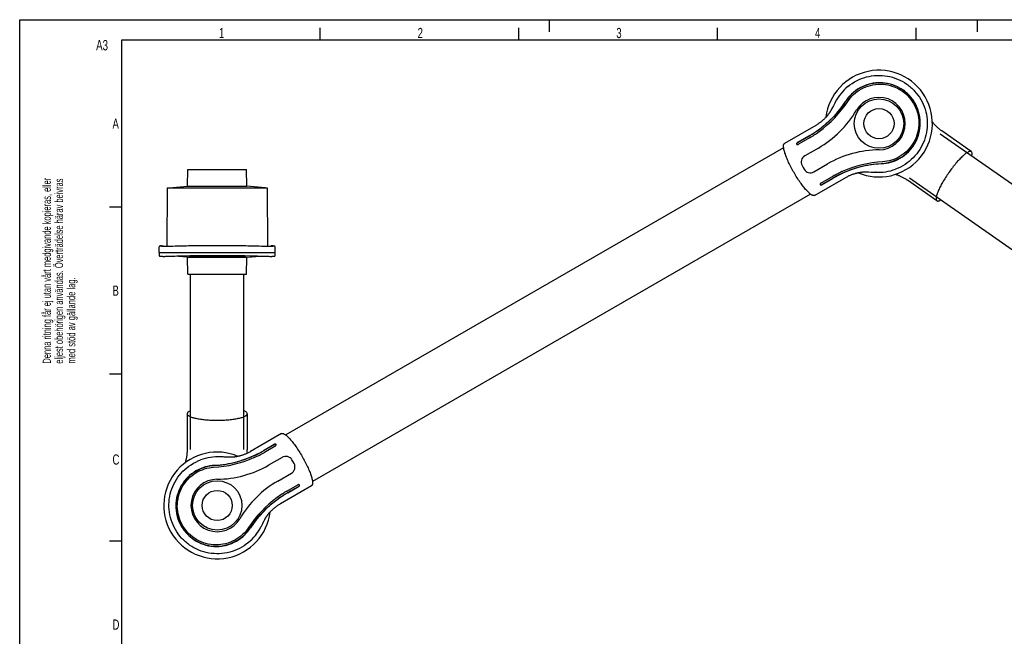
# Model space of a CAD drawing. Extents: x 0 to 420, y 0 to 297.
# Tile 5 of 7: x 0 to 242, y 146 to 297. Entities that reach past the tile are written whole.
import ezdxf

# ---------------------------------------------------------------- set-up
doc = ezdxf.new("R2010")
doc.units = 0
doc.header["$LTSCALE"] = 23.1
for name, color, linetype in [('100350_DXF_CONTINUOUS_LINE', 7, 'CONTINUOUS'), ('102160_DXF_CONTINUOUS_LINE', 7, 'CONTINUOUS'), ('102161_DXF_CONTINUOUS_LINE', 7, 'CONTINUOUS'), ('102162_DXF_CONTINUOUS_LINE', 7, 'CONTINUOUS'), ('102180_DXF_FORMAT', 7, 'CONTINUOUS'), ('102200_DXF_CONTINUOUS_LINE', 7, 'CONTINUOUS')]:
    doc.layers.add(name, color=color, linetype=linetype)
doc.styles.get("Standard").update_dxf_attribs({"font": 'txt', "width": 0.7})

# ---------------------------------------------------------------- blocks, each defined once
blk = doc.blocks.new('SYMBOL_16_BL0', base_point=(7.49, 145.42))
at = {"layer": '102180_DXF_FORMAT', "color": 7, "linetype": 'CONTINUOUS'}
for q in [(0, 14.98), (14.98, 0)]:
    blk.add_line((0, 0), q, dxfattribs=at)
for s, height, width, p in [('Denna ritning får ej utan vårt medgivande kopieras, eller', 1.9979, 0.687469, (7.64, 212.55)), ('eljest obehörigen användas. Överträdelse härav beivras', 1.9979, 0.686067, (10.63, 212.55)), ('med stöd av gällande lag.', 1.9979, 0.696, (13.63, 212.55)), ('Creo Parametric', 4.9947, 0.71746, (12.92, 96.09)), ('This document must not be copied, shown to third party or in', 1.9979, 0.704762, (7.58, 5.22)), ('any way used without our written permission.', 1.9979, 0.705628, (10.58, 5.22)), ('Contravention will be prosecuted.', 1.9979, 0.684704, (13.57, 5.22))]:
    blk.add_text(s, height=height, rotation=90, dxfattribs=dict(at, width=width)).set_placement(p)

msp = doc.modelspace()

# ---------------------------------------------------------------- linework, layer by layer
at = {"layer": '100350_DXF_CONTINUOUS_LINE', "color": 7, "linetype": 'CONTINUOUS'}
for p, q in [((41.17, 256.11), (41.24, 260.23)), ((41.24, 260.23), (55.68, 260.23)), ((55.75, 256.11), (55.68, 260.23)), ((36.71, 255.73), (41.17, 256.11)), ((41.17, 256.11), (55.75, 256.11)), ((60.21, 255.73), (55.75, 256.11)), ((36.17, 255.73), (36.09, 241.3)), ((36.17, 255.73), (60.75, 255.73)), ((60.75, 255.73), (60.83, 241.3)), ((34.21, 239.8), (34.23, 241.2)), ((34.21, 239.8), (34.22, 239.14)), ((34.21, 239.8), (62.71, 239.8)), ((34.29, 241.33), (34.28, 241.32)), ((34.3, 241.34), (34.29, 241.33)), ((34.31, 241.35), (34.3, 241.34)), ((34.32, 241.36), (34.31, 241.35)), ((34.4, 241.4), (34.41, 241.4)), ((34.49, 241.42), (34.42, 241.4)), ((34.79, 241.47), (34.78, 241.47)), ((34.8, 241.47), (34.79, 241.47)), ((34.81, 241.47), (35.2, 241.47)), ((34.83, 241.37), (34.83, 241.41)), ((34.83, 241.34), (34.83, 241.37)), ((34.83, 241.34), (34.83, 241.34)), ((35.28, 241.35), (35.2, 241.48)), ((35.28, 241.35), (35.28, 241.3)), ((37.58, 241.34), (37.58, 241.34)), ((40.37, 241.42), (39.81, 241.41)), ((40.4, 241.42), (40.37, 241.42)), ((56.55, 241.42), (56.52, 241.42)), ((57.11, 241.41), (56.55, 241.42)), ((59.34, 241.34), (59.34, 241.34)), ((61.72, 241.48), (61.64, 241.35)), ((61.64, 241.35), (61.64, 241.3)), ((62.11, 241.47), (61.72, 241.47)), ((62.09, 241.41), (62.09, 241.34)), ((62.09, 241.34), (62.09, 241.34)), ((62.51, 241.4), (62.43, 241.42)), ((62.51, 241.4), (62.51, 241.4)), ((62.6, 241.36), (62.59, 241.37)), ((62.61, 241.35), (62.6, 241.36)), ((62.62, 241.34), (62.61, 241.35)), ((62.63, 241.33), (62.62, 241.34)), ((62.65, 241.3), (62.64, 241.32)), ((62.68, 241.2), (62.68, 241.22)), ((62.71, 239.8), (62.69, 241.2)), ((62.69, 241.2), (62.69, 241.2)), ((62.7, 239.14), (62.71, 239.8)), ((34.22, 239.14), (34.22, 239.14)), ((34.59, 238.91), (34.61, 238.91)), ((34.61, 238.91), (34.64, 238.91)), ((34.64, 238.91), (34.67, 238.91)), ((34.67, 238.91), (34.7, 238.91)), ((34.69, 238.91), (34.72, 238.9)), ((34.72, 238.9), (34.75, 238.9)), ((34.75, 238.9), (34.79, 238.9)), ((34.77, 238.9), (34.81, 238.9)), ((34.79, 238.9), (34.83, 238.9)), ((34.83, 238.9), (34.89, 238.9)), ((34.89, 238.9), (34.96, 238.9)), ((34.94, 238.9), (35.01, 238.9)), ((34.98, 238.9), (35.06, 238.9)), ((35.06, 238.9), (35.14, 238.89)), ((35.11, 238.89), (35.2, 238.89)), ((35.2, 238.89), (35.32, 238.89)), ((35.29, 238.89), (35.43, 238.89)), ((35.39, 238.89), (35.53, 238.89)), ((35.5, 238.89), (35.69, 238.9)), ((35.65, 238.89), (35.86, 238.9)), ((35.86, 238.9), (36.08, 238.9)), ((36.08, 238.9), (36.38, 238.91)), ((36.32, 238.91), (36.64, 238.91)), ((36.63, 238.91), (36.92, 238.92)), ((36.64, 238.91), (36.7, 238.92)), ((36.91, 238.92), (37.39, 238.94)), ((37.38, 238.94), (38.04, 238.96)), ((41.17, 238.66), (37.82, 238.95)), ((38.04, 238.96), (38.54, 238.98)), ((39.32, 239), (39.81, 239.01)), ((39.81, 239.01), (40.41, 239.03)), ((41.24, 234.55), (41.17, 238.66)), ((41.17, 238.66), (55.75, 238.66)), ((41.48, 239.05), (55.44, 239.05)), ((55.68, 234.55), (55.75, 238.66)), ((55.75, 238.66), (59.1, 238.95)), ((56.51, 239.03), (57.33, 239.01)), ((57.33, 239.01), (57.86, 238.99)), ((57.86, 238.99), (58.38, 238.98)), ((58.38, 238.98), (58.88, 238.96)), ((58.88, 238.96), (59.47, 238.94)), ((59.47, 238.94), (59.94, 238.92)), ((59.94, 238.92), (60.33, 238.91)), ((60.33, 238.91), (60.64, 238.91)), ((60.64, 238.91), (60.93, 238.9)), ((60.93, 238.9), (61.15, 238.9)), ((61.15, 238.9), (61.35, 238.89)), ((61.35, 238.89), (61.49, 238.89)), ((61.49, 238.89), (61.63, 238.89)), ((61.63, 238.89), (61.75, 238.89)), ((61.75, 238.89), (61.83, 238.89)), ((61.83, 238.89), (61.91, 238.9)), ((61.91, 238.9), (61.98, 238.9)), ((61.98, 238.9), (62.05, 238.9)), ((62.05, 238.9), (62.11, 238.9)), ((62.17, 238.9), (62.2, 238.9)), ((62.2, 238.9), (62.23, 238.91)), ((62.23, 238.91), (62.26, 238.91)), ((62.26, 238.91), (62.29, 238.91)), ((62.29, 238.91), (62.32, 238.91)), ((62.32, 238.91), (62.34, 238.91)), ((62.34, 238.91), (62.37, 238.91)), ((41.24, 234.55), (55.68, 234.55))]:
    msp.add_line(p, q, dxfattribs=at)
for points in [[(34.27, 241.32), (34.26, 241.3), (34.25, 241.28), (34.25, 241.26), (34.24, 241.24), (34.24, 241.22), (34.23, 241.2), (34.23, 241.2)], [(34.4, 241.4), (34.39, 241.4), (34.39, 241.39), (34.38, 241.39), (34.37, 241.39), (34.37, 241.39), (34.36, 241.38), (34.35, 241.38), (34.34, 241.37), (34.33, 241.37), (34.32, 241.36)], [(34.78, 241.47), (34.76, 241.47), (34.72, 241.46), (34.68, 241.46), (34.63, 241.45), (34.57, 241.44), (34.49, 241.42)], [(62.14, 241.47), (62.13, 241.47), (62.12, 241.47)], [(62.44, 241.42), (62.37, 241.43), (62.31, 241.45), (62.25, 241.46), (62.21, 241.46), (62.17, 241.47), (62.14, 241.47)], [(62.59, 241.37), (62.58, 241.37), (62.57, 241.38), (62.56, 241.38), (62.55, 241.39), (62.55, 241.39), (62.54, 241.39), (62.53, 241.39), (62.52, 241.4), (62.52, 241.4), (62.51, 241.4)], [(62.69, 241.2), (62.68, 241.2), (62.68, 241.22), (62.68, 241.25), (62.67, 241.26), (62.66, 241.28), (62.65, 241.3), (62.64, 241.32), (62.63, 241.33)], [(34.22, 239.14), (34.22, 239.14), (34.22, 239.12), (34.23, 239.1), (34.23, 239.08), (34.24, 239.07), (34.24, 239.05), (34.25, 239.04), (34.26, 239.02), (34.27, 239.01), (34.28, 239), (34.29, 238.99), (34.31, 238.98), (34.32, 238.97), (34.33, 238.97), (34.34, 238.96), (34.35, 238.96), (34.35, 238.95), (34.36, 238.95), (34.37, 238.95), (34.38, 238.94), (34.39, 238.94), (34.39, 238.94), (34.4, 238.94), (34.41, 238.94), (34.41, 238.93), (34.42, 238.93), (34.43, 238.93), (34.43, 238.93), (34.44, 238.93), (34.45, 238.93)], [(34.45, 238.93), (34.46, 238.93), (34.47, 238.92), (34.47, 238.92)], [(34.47, 238.92), (34.48, 238.92), (34.49, 238.92), (34.5, 238.92), (34.51, 238.92), (34.52, 238.92), (34.53, 238.92), (34.54, 238.92), (34.55, 238.91), (34.56, 238.91), (34.59, 238.91)], [(34.51, 238.92), (34.52, 238.92), (34.53, 238.92), (34.54, 238.92), (34.55, 238.91), (34.58, 238.91)], [(38.54, 238.98), (39.05, 238.99), (39.32, 239)], [(40.41, 239.03), (41.72, 239.06), (43.06, 239.07), (44.41, 239.09), (45.76, 239.09), (47.11, 239.1), (48.46, 239.1), (49.81, 239.1), (51.16, 239.09), (52.5, 239.09), (53.85, 239.07), (55.2, 239.06), (56.51, 239.03)], [(62.11, 238.9), (62.13, 238.9), (62.17, 238.9)], [(62.37, 238.91), (62.38, 238.92), (62.39, 238.92), (62.4, 238.92), (62.41, 238.92), (62.42, 238.92), (62.43, 238.92), (62.44, 238.92), (62.44, 238.92), (62.45, 238.92), (62.46, 238.93), (62.47, 238.93), (62.48, 238.93), (62.48, 238.93), (62.49, 238.93), (62.5, 238.93), (62.51, 238.93), (62.51, 238.94), (62.52, 238.94), (62.53, 238.94), (62.53, 238.94), (62.54, 238.94), (62.55, 238.95), (62.56, 238.95), (62.56, 238.95), (62.57, 238.96), (62.58, 238.96), (62.59, 238.97), (62.6, 238.97), (62.61, 238.98), (62.62, 238.99), (62.64, 239), (62.65, 239.01), (62.66, 239.02), (62.67, 239.04), (62.67, 239.05), (62.68, 239.07), (62.69, 239.08), (62.69, 239.1), (62.7, 239.12), (62.7, 239.14), (62.7, 239.14)]]:
    msp.add_lwpolyline(points, dxfattribs=at)
for centre, start, end in [((43.42, 74.69), 91.2419, 92.0072), ((53.5, 74.69), 87.9928, 88.7581)]:
    msp.add_arc(centre, 166.76, start, end, dxfattribs=at)
for points, knots in [([(34.83, 241.41), (34.83, 241.41), (34.84, 241.42), (34.84, 241.42), (34.85, 241.42)], [0, 0, 0, 0, 0.309931, 1, 1, 1, 1]), ([(37.58, 241.34), (37.4, 241.34), (37.06, 241.33), (36.55, 241.31), (36.09, 241.3), (35.73, 241.3), (35.48, 241.3), (35.32, 241.3), (35.18, 241.31), (35.07, 241.31), (34.97, 241.32), (34.91, 241.32), (34.87, 241.33), (34.85, 241.33), (34.84, 241.34), (34.83, 241.34), (34.83, 241.34)], [0, 0, 0, 0, 0.191864, 0.376424, 0.547089, 0.697534, 0.763178, 0.821595, 0.872351, 0.915159, 0.949637, 0.975363, 0.984873, 0.99213, 0.997136, 1, 1, 1, 1]), ([(34.85, 241.42), (34.9, 241.43), (34.99, 241.45), (35.11, 241.47), (35.17, 241.47), (35.2, 241.47)], [0, 0, 0, 0, 0.440196, 0.751813, 1, 1, 1, 1]), ([(35.28, 241.35), (35.27, 241.35), (35.25, 241.35), (35.2, 241.35), (35.12, 241.33), (35.06, 241.32), (35.02, 241.31)], [0, 0, 0, 0, 0.062261, 0.248635, 0.560365, 1, 1, 1, 1]), ([(48.46, 241.47), (47.12, 241.47), (44.43, 241.47), (41.74, 241.45), (40.4, 241.42)], [0, 0, 0, 0, 0.500471, 1, 1, 1, 1]), ([(56.52, 241.42), (55.18, 241.45), (52.49, 241.47), (49.8, 241.47), (48.46, 241.47)], [0, 0, 0, 0, 0.499529, 1, 1, 1, 1]), ([(62.09, 241.34), (62.09, 241.34), (62.08, 241.34), (62.07, 241.33), (62.05, 241.33), (62.01, 241.32), (61.95, 241.32), (61.85, 241.31), (61.74, 241.31), (61.6, 241.3), (61.44, 241.3), (61.18, 241.3), (60.83, 241.3), (60.37, 241.31), (59.86, 241.33), (59.52, 241.34), (59.34, 241.34)], [0, 0, 0, 0, 0.002858, 0.007848, 0.015085, 0.024578, 0.050286, 0.08478, 0.127637, 0.178453, 0.236899, 0.302546, 0.453007, 0.623687, 0.808192, 1, 1, 1, 1]), ([(61.9, 241.31), (61.86, 241.32), (61.8, 241.33), (61.71, 241.35), (61.66, 241.35), (61.64, 241.35)], [0, 0, 0, 0, 0.438119, 0.749367, 1, 1, 1, 1]), ([(61.72, 241.47), (61.71, 241.47), (61.77, 241.47), (61.79, 241.47), (61.86, 241.46), (61.94, 241.45), (62.02, 241.43), (62.07, 241.42)], [0, 0, 0, 0, 0.062529, 0.248217, 0.388678, 0.559268, 1, 1, 1, 1]), ([(62.07, 241.42), (62.07, 241.42), (62.08, 241.42), (62.09, 241.41), (62.09, 241.41)], [0, 0, 0, 0, 0.690076, 1, 1, 1, 1])]:
    msp.add_open_spline(points, degree=3, knots=knots, dxfattribs=at)
at = {"layer": '102160_DXF_CONTINUOUS_LINE', "color": 7, "linetype": 'CONTINUOUS'}
for p, q in [((187.45, 265.56), (65.27, 195.03)), ((194.03, 254.18), (71.85, 183.64))]:
    msp.add_line(p, q, dxfattribs=at)
at = {"layer": '102161_DXF_CONTINUOUS_LINE', "color": 7, "linetype": 'CONTINUOUS'}
for p, q in [((41.88, 191.48), (41.88, 234.55)), ((55.03, 191.48), (55.03, 234.55))]:
    msp.add_line(p, q, dxfattribs=at)
at = {"layer": '102162_DXF_CONTINUOUS_LINE', "color": 7, "linetype": 'CONTINUOUS'}
for p, q in [((225.87, 268.98), (287.99, 225.48)), ((218.33, 258.2), (280.44, 214.71))]:
    msp.add_line(p, q, dxfattribs=at)
at = {"layer": '102180_DXF_FORMAT', "color": 7, "linetype": 'CONTINUOUS'}
for p, q in [((0, 0), (0, 297)), ((0, 297), (420, 297)), ((73.75, 292), (73.75, 295)), ((122.5, 292), (122.5, 295)), ((130, 294), (130, 297)), ((171.25, 292), (171.25, 295)), ((220, 292), (220, 295)), ((235, 294), (235, 297)), ((25, 292), (25, 5)), ((415, 292), (25, 292)), ((25, 251), (22, 251)), ((25, 210), (22, 210)), ((25, 169), (22, 169))]:
    msp.add_line(p, q, dxfattribs=at)
at = {"layer": '102200_DXF_CONTINUOUS_LINE', "color": 7, "linetype": 'CONTINUOUS'}
for p, q in [((199.64, 275.87), (199.31, 275.23)), ((199.73, 276.04), (199.64, 275.87)), ((199.82, 276.21), (199.73, 276.04)), ((199.9, 276.36), (199.82, 276.21)), ((200, 276.54), (199.9, 276.36)), ((200.11, 276.74), (200, 276.54)), ((200.09, 276.72), (200.1, 276.74)), ((200.11, 276.74), (200.11, 276.74)), ((203.18, 276.94), (203.16, 276.92)), ((199.23, 275.06), (199.17, 274.95)), ((199.31, 275.23), (199.23, 275.06)), ((195.32, 271.03), (187.67, 266.61)), ((193.52, 268.38), (190.85, 266.84)), ((193.55, 268.34), (190.88, 266.8)), ((195.82, 269.86), (195.87, 269.9)), ((196.11, 269.51), (196.1, 269.5)), ((193.76, 267.97), (191.09, 266.43)), ((195.97, 265.49), (192.62, 263.56)), ((191.96, 261.21), (192.22, 260.73)), ((194.87, 259.66), (198.22, 261.59)), ((192.22, 260.73), (192.5, 260.26)), ((201.99, 259.31), (201.93, 259.28)), ((207.87, 259.64), (207.99, 259.63)), ((207.99, 259.63), (208.11, 259.63)), ((208.11, 259.63), (208.3, 259.62)), ((208.3, 259.62), (208.9, 259.59)), ((208.9, 259.59), (209.16, 259.58)), ((209.16, 259.58), (209.35, 259.57)), ((209.35, 259.57), (209.53, 259.56)), ((209.53, 259.56), (209.7, 259.56)), ((209.7, 259.56), (210.03, 259.55)), ((210.03, 259.55), (210.01, 259.55)), ((196.6, 256.89), (199.27, 258.43)), ((196.81, 256.53), (199.48, 258.07)), ((196.83, 256.49), (199.5, 258.03)), ((225.04, 252.53), (217.8, 257.6)), ((55.84, 200.23), (55.83, 191.39)), ((62.47, 192.72), (59.8, 191.17)), ((62.49, 192.67), (59.82, 191.13)), ((62.7, 192.31), (60.03, 190.77)), ((49.6, 189.64), (49.27, 189.65)), ((49.27, 189.65), (49.29, 189.65)), ((49.76, 189.64), (49.6, 189.64)), ((49.95, 189.63), (49.76, 189.64)), ((50.14, 189.62), (49.95, 189.63)), ((50.4, 189.61), (50.14, 189.62)), ((51.19, 189.57), (51, 189.58)), ((51.31, 189.57), (51.19, 189.57)), ((51.43, 189.57), (51.31, 189.57)), ((57.31, 189.9), (57.37, 189.92)), ((64.43, 189.54), (61.08, 187.61)), ((67.08, 188.48), (66.79, 188.94)), ((67.34, 188), (67.08, 188.48)), ((63.33, 183.72), (66.68, 185.65)), ((63.98, 178.17), (71.63, 182.59)), ((65.54, 181.23), (68.21, 182.77)), ((65.75, 180.87), (68.42, 182.41)), ((65.77, 180.82), (68.44, 182.36)), ((63.19, 179.7), (63.2, 179.7)), ((63.48, 179.34), (63.42, 179.31)), ((59.93, 173.86), (60.01, 174.03)), ((60.01, 174.03), (60.07, 174.14)), ((60.07, 174.14), (60.13, 174.25)), ((56.12, 172.26), (56.13, 172.28)), ((59.19, 172.46), (59.3, 172.66)), ((59.2, 172.48), (59.19, 172.46)), ((59.19, 172.47), (59.19, 172.46)), ((59.3, 172.66), (59.4, 172.84)), ((59.4, 172.84), (59.48, 173)), ((59.48, 173), (59.56, 173.16)), ((59.56, 173.16), (59.65, 173.33)), ((59.65, 173.33), (59.78, 173.57)), ((59.78, 173.57), (59.84, 173.68)), ((59.84, 173.68), (59.87, 173.74)), ((59.87, 173.74), (59.93, 173.86))]:
    msp.add_line(p, q, dxfattribs=at)
for points in [[(199.17, 274.95), (199.12, 274.85), (199.09, 274.8), (199.06, 274.75), (199.03, 274.7), (199, 274.65), (198.98, 274.6), (198.95, 274.55), (198.92, 274.5), (198.89, 274.45), (198.86, 274.4), (198.83, 274.35), (198.79, 274.29), (198.76, 274.24), (198.72, 274.19), (198.69, 274.13), (198.65, 274.08), (198.61, 274.02), (198.57, 273.96), (198.53, 273.9), (198.48, 273.83), (198.43, 273.77), (198.38, 273.7), (198.33, 273.63), (198.27, 273.56), (198.21, 273.48), (198.15, 273.4), (198.08, 273.32), (198.01, 273.24), (197.93, 273.16), (197.85, 273.07), (197.77, 272.98), (197.68, 272.89), (197.59, 272.79), (197.49, 272.69), (197.39, 272.6), (197.28, 272.49), (197.17, 272.39), (197.06, 272.29), (196.94, 272.18), (196.81, 272.08), (196.68, 271.97), (196.55, 271.87), (196.41, 271.76), (196.26, 271.65), (196.12, 271.55), (195.96, 271.44), (195.81, 271.34), (195.65, 271.23), (195.49, 271.13), (195.32, 271.03)], [(233.5, 264.61), (226.26, 269.68), (226.1, 269.8), (225.95, 269.91), (225.79, 270.03), (225.65, 270.15), (225.5, 270.27), (225.36, 270.39), (225.23, 270.51), (225.1, 270.63), (224.97, 270.75), (224.85, 270.87), (224.74, 270.98), (224.62, 271.1), (224.52, 271.21), (224.42, 271.33), (224.32, 271.44), (224.22, 271.55), (224.14, 271.65), (224.05, 271.76), (223.97, 271.86), (223.93, 271.91)], [(195.04, 253.84), (202.7, 258.26), (202.87, 258.35), (203.04, 258.45), (203.21, 258.53), (203.38, 258.62), (203.55, 258.7), (203.72, 258.77), (203.88, 258.84), (204.05, 258.91), (204.21, 258.97), (204.37, 259.03), (204.52, 259.09), (204.67, 259.14), (204.82, 259.19), (204.97, 259.23), (205.11, 259.28), (205.25, 259.32), (205.38, 259.35), (205.51, 259.38), (205.63, 259.41), (205.75, 259.44), (205.87, 259.46), (205.98, 259.49), (206.09, 259.51), (206.19, 259.52), (206.29, 259.54), (206.38, 259.55), (206.47, 259.57), (206.56, 259.58), (206.65, 259.59), (206.73, 259.6), (206.81, 259.61), (206.88, 259.61), (206.95, 259.62), (207.02, 259.62), (207.09, 259.63), (207.16, 259.63), (207.22, 259.63), (207.28, 259.64), (207.35, 259.64), (207.41, 259.64), (207.47, 259.64), (207.52, 259.64), (207.58, 259.64), (207.64, 259.64), (207.7, 259.64), (207.76, 259.64), (207.81, 259.64), (207.87, 259.64)], [(214.91, 259.03), (215, 259), (215.12, 258.96), (215.25, 258.91), (215.38, 258.87), (215.51, 258.81), (215.65, 258.76), (215.78, 258.7), (215.93, 258.64), (216.07, 258.58), (216.22, 258.51), (216.37, 258.43), (216.53, 258.36), (216.68, 258.28), (216.84, 258.19), (217, 258.1), (217.16, 258.01), (217.32, 257.91), (217.48, 257.81), (217.64, 257.71), (217.8, 257.6)], [(41.08, 200.23), (41.08, 191.39), (41.08, 191.19), (41.07, 191), (41.06, 190.8), (41.05, 190.62), (41.04, 190.43), (41.02, 190.25), (41, 190.07), (40.97, 189.89), (40.95, 189.72), (40.92, 189.55), (40.89, 189.39), (40.86, 189.23), (40.83, 189.08), (40.79, 188.93), (40.76, 188.79), (40.72, 188.65), (40.69, 188.52), (40.65, 188.39), (40.62, 188.27), (40.6, 188.2)], [(64.26, 195.36), (56.6, 190.94), (56.43, 190.85), (56.26, 190.76), (56.09, 190.67), (55.92, 190.59), (55.75, 190.51), (55.58, 190.43), (55.42, 190.36), (55.25, 190.29), (55.09, 190.23), (54.93, 190.17), (54.78, 190.11), (54.63, 190.06), (54.48, 190.01), (54.33, 189.97), (54.19, 189.93), (54.05, 189.89), (53.92, 189.85), (53.79, 189.82), (53.66, 189.79), (53.54, 189.76), (53.43, 189.74), (53.32, 189.72), (53.21, 189.7), (53.11, 189.68), (53.01, 189.66), (52.92, 189.65), (52.82, 189.64), (52.74, 189.62), (52.65, 189.61), (52.57, 189.6), (52.49, 189.6), (52.42, 189.59), (52.34, 189.58), (52.28, 189.58), (52.21, 189.58), (52.14, 189.57), (52.08, 189.57), (52.01, 189.57), (51.95, 189.56), (51.89, 189.56), (51.83, 189.56), (51.77, 189.56), (51.72, 189.56), (51.66, 189.56), (51.6, 189.56), (51.54, 189.56), (51.48, 189.56), (51.43, 189.57)], [(55.87, 190.56), (55.87, 190.63), (55.85, 190.81), (55.84, 191), (55.84, 191.19), (55.83, 191.39)], [(51, 189.58), (50.67, 189.6), (50.4, 189.61)], [(60.13, 174.25), (60.18, 174.35), (60.21, 174.4), (60.24, 174.45), (60.27, 174.5), (60.29, 174.55), (60.32, 174.6), (60.35, 174.65), (60.38, 174.7), (60.41, 174.75), (60.44, 174.8), (60.47, 174.85), (60.51, 174.91), (60.54, 174.96), (60.57, 175.01), (60.61, 175.07), (60.65, 175.13), (60.69, 175.18), (60.73, 175.24), (60.77, 175.3), (60.82, 175.37), (60.87, 175.43), (60.92, 175.5), (60.97, 175.57), (61.03, 175.65), (61.09, 175.72), (61.15, 175.8), (61.22, 175.88), (61.29, 175.96), (61.36, 176.04), (61.44, 176.13), (61.53, 176.22), (61.62, 176.32), (61.71, 176.41), (61.81, 176.51), (61.91, 176.61), (62.01, 176.71), (62.13, 176.81), (62.24, 176.91), (62.36, 177.02), (62.49, 177.12), (62.62, 177.23), (62.75, 177.34), (62.89, 177.44), (63.03, 177.55), (63.18, 177.66), (63.33, 177.76), (63.49, 177.87), (63.65, 177.97), (63.81, 178.07), (63.98, 178.17)]]:
    msp.add_lwpolyline(points, dxfattribs=at)
for centre, radius in [((210.84, 271.48), 6.06), ((210.84, 271.48), 3.7), ((48.46, 177.73), 6.06), ((48.46, 177.73), 3.7)]:
    msp.add_circle(centre, radius, dxfattribs=at)
for centre, radius, start, end in [((210.84, 271.48), 13.1, 246.8943, 173.1061), ((210.99, 271.16), 12.23, 129.5526, 152.8935), ((210.84, 271.48), 6.44, 270.4474, 149.5526), ((180.55, 291.36), 26.38, 305.5258, 326.8266), ((179.24, 292.6), 28.6, 306.2478, 326.7598), ((183.09, 287.79), 25.75, 300, 329.5526), ((179.14, 293.29), 28.77, 300.0003, 305.4462), ((178.97, 293.58), 29.15, 300.0028, 305.3762), ((180.59, 290.78), 26.34, 299.9917, 306.079), ((183.14, 287.3), 22.02, 306.0987, 306.2359), ((193.5, 262.04), 1.75, 120, 208.5), ((211.09, 239.29), 25.75, 90.4474, 120), ((213.34, 233.55), 28.6, 93.1974, 113.7524), ((212.92, 235.3), 26.38, 93.1734, 114.4742), ((194, 261.17), 1.75, 211.5, 300), ((212.47, 235.57), 26.4, 113.9281, 120.0011), ((214.03, 232.86), 29.12, 114.6203, 120.0007), ((213.88, 233.12), 28.76, 114.5528, 120.0007), ((210.7, 239.57), 22.03, 113.7643, 113.9287), ((210.65, 271.76), 12.23, 267.1277, 290.4475), ((196.52, 256.57), 0.149, 204.6796, 209.9914), ((45.42, 216.08), 28.76, 294.5528, 300.0007), ((45.26, 216.35), 29.12, 294.6203, 300.0007), ((62.78, 192.63), 0.149, 24.6796, 29.9914), ((48.46, 177.73), 13.1, 66.8943, 353.1061), ((48.65, 177.44), 12.23, 87.1277, 110.4475), ((45.96, 215.65), 28.6, 273.1974, 293.7524), ((46.38, 213.9), 26.38, 273.1734, 294.4742), ((48.6, 209.64), 22.03, 293.7643, 293.9287), ((46.83, 213.63), 26.4, 293.9281, 300.0011), ((65.3, 188.03), 1.75, 31.5, 120), ((48.21, 209.91), 25.75, 270.4474, 300), ((65.8, 187.16), 1.75, 300, 28.5), ((48.46, 177.73), 6.44, 90.4474, 329.5526), ((76.21, 161.42), 25.75, 120, 149.5526), ((78.7, 158.42), 26.34, 119.9917, 126.079), ((80.05, 156.6), 28.6, 126.2478, 146.7598), ((78.75, 157.84), 26.38, 125.5258, 146.8266), ((76.16, 161.91), 22.02, 126.0987, 126.2359), ((80.33, 155.62), 29.15, 120.0028, 125.3762), ((80.16, 155.91), 28.77, 120.0003, 125.4462), ((48.31, 178.04), 12.23, 309.5526, 332.8935)]:
    msp.add_arc(centre, radius, start, end, dxfattribs=at)
for points, knots in [([(203.2, 280.6), (203.87, 281.14), (205.32, 282.1), (207.74, 283.03), (210.32, 283.42), (212.91, 283.24), (215.41, 282.51), (217.69, 281.26), (219.64, 279.54), (220.67, 278.14), (221.1, 277.4)], [0, 0, 0, 0, 0.125011, 0.250011, 0.375011, 0.500009, 0.625007, 0.750005, 0.875, 1, 1, 1, 1]), ([(219.65, 276.56), (219.22, 277.32), (218.41, 278.37), (217.1, 279.51), (215.65, 280.48), (213.62, 281.31), (211.45, 281.59), (209.73, 281.47), (208.05, 281.14), (206.07, 280.33), (204.09, 278.84), (203.05, 277.58), (202.63, 276.93)], [0, 0, 0, 0, 0.127967, 0.192053, 0.256102, 0.383734, 0.510963, 0.574481, 0.637769, 0.762974, 0.885131, 1, 1, 1, 1]), ([(219.6, 276.53), (219.11, 277.38), (217.87, 278.94), (215.41, 280.62), (212.57, 281.5), (209.66, 281.51), (207.09, 280.76), (205.11, 279.59), (203.68, 278.28), (202.96, 277.34), (202.66, 276.88)], [0, 0, 0, 0, 0.144919, 0.289912, 0.43481, 0.580042, 0.714627, 0.825861, 0.918603, 1, 1, 1, 1]), ([(203.18, 276.94), (203.58, 277.56), (204.57, 278.73), (206.49, 280.1), (208.75, 280.98), (211.2, 281.27), (213.65, 280.92), (215.94, 279.95), (217.92, 278.42), (218.93, 277.1), (219.34, 276.38)], [0, 0, 0, 0, 0.114836, 0.236975, 0.362222, 0.488843, 0.616176, 0.743923, 0.871904, 1, 1, 1, 1]), ([(202.66, 276.88), (201.68, 275.38), (199.59, 272.81), (197.07, 270.68), (195.85, 269.81)], [0, 0, 0, 0, 0.545746, 1, 1, 1, 1]), ([(211.43, 261.69), (211.98, 261.72), (213.15, 261.88), (215, 262.46), (217.01, 263.59), (218.94, 265.43), (220.39, 267.96), (221.04, 270.87), (220.82, 273.83), (220.09, 275.69), (219.6, 276.53)], [0, 0, 0, 0, 0.081398, 0.174131, 0.285355, 0.419963, 0.565199, 0.71009, 0.855082, 1, 1, 1, 1]), ([(211.46, 261.64), (212.23, 261.68), (213.84, 261.95), (216.12, 262.92), (217.81, 264.23), (218.94, 265.52), (219.9, 266.95), (220.75, 268.97), (221.04, 271.14), (220.93, 272.88), (220.59, 274.59), (220.09, 275.81), (219.65, 276.56)], [0, 0, 0, 0, 0.11487, 0.237028, 0.362232, 0.42552, 0.489038, 0.616266, 0.743898, 0.807947, 0.872033, 1, 1, 1, 1]), ([(219.34, 276.38), (219.75, 275.67), (220.39, 274.13), (220.73, 271.66), (220.42, 269.19), (219.5, 266.89), (218.03, 264.91), (216.13, 263.39), (213.99, 262.42), (212.48, 262.15), (211.74, 262.11)], [0, 0, 0, 0, 0.128097, 0.256079, 0.383823, 0.511153, 0.637775, 0.763023, 0.885164, 1, 1, 1, 1]), ([(221.1, 277.4), (221.53, 276.65), (222.23, 275.06), (222.74, 272.51), (222.68, 269.91), (222.07, 267.39), (220.92, 265.05), (219.3, 263.02), (217.28, 261.38), (215.72, 260.6), (214.92, 260.3)], [0, 0, 0, 0, 0.125, 0.249995, 0.374993, 0.499991, 0.624989, 0.749989, 0.874989, 1, 1, 1, 1]), ([(190, 259.44), (189.75, 259.86), (189.29, 260.7), (188.68, 261.93), (188.17, 263.1), (187.78, 264.15), (187.56, 264.94), (187.46, 265.49), (187.42, 265.82), (187.42, 266.1), (187.46, 266.33), (187.54, 266.51), (187.62, 266.59), (187.67, 266.61)], [0, 0, 0, 0, 0.186919, 0.36653, 0.532041, 0.677517, 0.798283, 0.848399, 0.89138, 0.927266, 0.95645, 0.979967, 1, 1, 1, 1]), ([(190.85, 266.84), (190.81, 266.82), (190.74, 266.76), (190.66, 266.66), (190.61, 266.55), (190.63, 266.48), (190.64, 266.46)], [0, 0, 0, 0, 0.302162, 0.57575, 0.804974, 1, 1, 1, 1]), ([(190.88, 266.8), (190.84, 266.77), (190.77, 266.72), (190.67, 266.61), (190.64, 266.49), (190.66, 266.43)], [0, 0, 0, 0, 0.297256, 0.572072, 1, 1, 1, 1]), ([(190.64, 266.46), (190.65, 266.44), (190.68, 266.4), (190.74, 266.38), (190.78, 266.37)], [0, 0, 0, 0, 0.231133, 1, 1, 1, 1]), ([(190.78, 266.37), (190.8, 266.36), (190.91, 266.36), (191.02, 266.39), (191.09, 266.43)], [0, 0, 0, 0, 0.226618, 1, 1, 1, 1]), ([(233.5, 264.61), (233.46, 264.64), (233.35, 264.68), (233.16, 264.68), (232.93, 264.62), (232.68, 264.5), (232.39, 264.33), (231.94, 264), (231.32, 263.46), (230.53, 262.67), (229.69, 261.71), (228.83, 260.63), (228.26, 259.87), (227.99, 259.47)], [0, 0, 0, 0, 0.020034, 0.043552, 0.072737, 0.108625, 0.151607, 0.201723, 0.32249, 0.467964, 0.633473, 0.813081, 1, 1, 1, 1]), ([(233.62, 263.55), (233.65, 263.68), (233.69, 263.9), (233.7, 264.21), (233.64, 264.46), (233.55, 264.58), (233.5, 264.61)], [0, 0, 0, 0, 0.344899, 0.618807, 0.829858, 1, 1, 1, 1]), ([(201.9, 259.33), (203.26, 259.95), (206.37, 261.07), (209.64, 261.59), (211.43, 261.69)], [0, 0, 0, 0, 0.454255, 1, 1, 1, 1]), ([(195.04, 253.84), (195, 253.81), (194.88, 253.78), (194.69, 253.8), (194.48, 253.88), (194.23, 254.02), (193.96, 254.22), (193.54, 254.58), (192.97, 255.17), (192.25, 256.03), (191.5, 257.06), (190.73, 258.21), (190.24, 259.02), (190, 259.44)], [0, 0, 0, 0, 0.020033, 0.04355, 0.072734, 0.10862, 0.151601, 0.201717, 0.322483, 0.467958, 0.633469, 0.81308, 1, 1, 1, 1]), ([(227.99, 259.47), (227.71, 259.07), (227.18, 258.28), (226.46, 257.1), (225.85, 255.98), (225.37, 254.97), (225.08, 254.2), (224.93, 253.67), (224.87, 253.34), (224.84, 253.06), (224.86, 252.83), (224.92, 252.65), (225, 252.56), (225.04, 252.53)], [0, 0, 0, 0, 0.186918, 0.366526, 0.532036, 0.67751, 0.798277, 0.848393, 0.891376, 0.927263, 0.956448, 0.979966, 1, 1, 1, 1]), ([(196.6, 256.89), (196.56, 256.87), (196.48, 256.82), (196.41, 256.72), (196.37, 256.61), (196.37, 256.54), (196.39, 256.51)], [0, 0, 0, 0, 0.295118, 0.567673, 0.802282, 1, 1, 1, 1]), ([(196.38, 256.52), (196.39, 256.52), (196.42, 256.49), (196.47, 256.47), (196.5, 256.46)], [0, 0, 0, 0, 0.23265, 1, 1, 1, 1]), ([(196.39, 256.5), (196.41, 256.47), (196.46, 256.42), (196.58, 256.4), (196.71, 256.43), (196.79, 256.46), (196.83, 256.49)], [0, 0, 0, 0, 0.195026, 0.42425, 0.697838, 1, 1, 1, 1]), ([(196.5, 256.46), (196.52, 256.46), (196.63, 256.45), (196.74, 256.49), (196.81, 256.53)], [0, 0, 0, 0, 0.224819, 1, 1, 1, 1]), ([(225.04, 252.53), (225.09, 252.49), (225.23, 252.45), (225.48, 252.48), (225.77, 252.59), (225.97, 252.71), (226.08, 252.78)], [0, 0, 0, 0, 0.170142, 0.381193, 0.655101, 1, 1, 1, 1]), ([(41.88, 200.94), (41.77, 200.89), (41.56, 200.79), (41.3, 200.62), (41.13, 200.43), (41.08, 200.29), (41.08, 200.23)], [0, 0, 0, 0, 0.344899, 0.618807, 0.829858, 1, 1, 1, 1]), ([(55.84, 200.23), (55.84, 200.29), (55.79, 200.43), (55.62, 200.62), (55.36, 200.79), (55.15, 200.89), (55.04, 200.94)], [0, 0, 0, 0, 0.170142, 0.381193, 0.655101, 1, 1, 1, 1]), ([(41.08, 200.23), (41.08, 200.17), (41.11, 200.06), (41.23, 199.91), (41.41, 199.76), (41.65, 199.62), (41.95, 199.48), (42.48, 199.3), (43.28, 199.1), (44.38, 198.91), (45.65, 198.77), (47.02, 198.68), (47.97, 198.66), (48.46, 198.66)], [0, 0, 0, 0, 0.020034, 0.043552, 0.072737, 0.108625, 0.151607, 0.201723, 0.32249, 0.467964, 0.633473, 0.813081, 1, 1, 1, 1]), ([(48.46, 198.66), (48.94, 198.66), (49.9, 198.68), (51.27, 198.77), (52.54, 198.91), (53.64, 199.1), (54.44, 199.3), (54.96, 199.48), (55.27, 199.62), (55.51, 199.76), (55.69, 199.91), (55.81, 200.06), (55.84, 200.17), (55.84, 200.23)], [0, 0, 0, 0, 0.186918, 0.366526, 0.532036, 0.67751, 0.798277, 0.848393, 0.891376, 0.927263, 0.956448, 0.979966, 1, 1, 1, 1]), ([(64.26, 195.36), (64.3, 195.39), (64.42, 195.42), (64.61, 195.4), (64.82, 195.32), (65.07, 195.18), (65.34, 194.98), (65.76, 194.62), (66.33, 194.03), (67.05, 193.17), (67.8, 192.14), (68.57, 190.99), (69.06, 190.18), (69.3, 189.76)], [0, 0, 0, 0, 0.020033, 0.04355, 0.072734, 0.10862, 0.151601, 0.201717, 0.322483, 0.467958, 0.633469, 0.81308, 1, 1, 1, 1]), ([(62.9, 192.71), (62.89, 192.73), (62.83, 192.78), (62.72, 192.8), (62.59, 192.78), (62.51, 192.74), (62.47, 192.72)], [0, 0, 0, 0, 0.195026, 0.42425, 0.697838, 1, 1, 1, 1]), ([(62.8, 192.74), (62.78, 192.74), (62.67, 192.75), (62.56, 192.71), (62.49, 192.67)], [0, 0, 0, 0, 0.224819, 1, 1, 1, 1]), ([(62.7, 192.31), (62.74, 192.33), (62.81, 192.39), (62.89, 192.49), (62.93, 192.59), (62.92, 192.67), (62.91, 192.69)], [0, 0, 0, 0, 0.295118, 0.567673, 0.802282, 1, 1, 1, 1]), ([(62.92, 192.68), (62.91, 192.69), (62.88, 192.72), (62.83, 192.73), (62.8, 192.74)], [0, 0, 0, 0, 0.23265, 1, 1, 1, 1]), ([(38.2, 171.8), (37.77, 172.55), (37.07, 174.14), (36.56, 176.69), (36.62, 179.29), (37.23, 181.81), (38.38, 184.15), (40, 186.18), (42.02, 187.82), (43.57, 188.6), (44.38, 188.9)], [0, 0, 0, 0, 0.125, 0.249995, 0.374993, 0.499991, 0.624989, 0.749989, 0.874989, 1, 1, 1, 1]), ([(57.39, 189.88), (56.04, 189.25), (52.93, 188.13), (49.66, 187.61), (47.87, 187.51)], [0, 0, 0, 0, 0.454255, 1, 1, 1, 1]), ([(69.3, 189.76), (69.55, 189.34), (70, 188.51), (70.62, 187.27), (71.13, 186.1), (71.51, 185.05), (71.74, 184.26), (71.84, 183.71), (71.88, 183.38), (71.88, 183.1), (71.84, 182.87), (71.76, 182.7), (71.68, 182.61), (71.63, 182.59)], [0, 0, 0, 0, 0.186919, 0.36653, 0.532041, 0.677517, 0.798283, 0.848399, 0.89138, 0.927266, 0.95645, 0.979967, 1, 1, 1, 1]), ([(47.84, 187.57), (47.06, 187.52), (45.46, 187.25), (43.18, 186.28), (41.49, 184.97), (40.36, 183.69), (39.39, 182.25), (38.55, 180.23), (38.26, 178.06), (38.37, 176.32), (38.71, 174.61), (39.21, 173.39), (39.65, 172.64)], [0, 0, 0, 0, 0.11487, 0.237028, 0.362232, 0.42552, 0.489038, 0.616266, 0.743898, 0.807947, 0.872033, 1, 1, 1, 1]), ([(47.87, 187.51), (47.32, 187.48), (46.15, 187.32), (44.3, 186.74), (42.29, 185.62), (40.36, 183.77), (38.91, 181.24), (38.26, 178.34), (38.48, 175.37), (39.21, 173.52), (39.7, 172.67)], [0, 0, 0, 0, 0.081398, 0.174131, 0.285355, 0.419963, 0.565199, 0.71009, 0.855082, 1, 1, 1, 1]), ([(39.96, 172.82), (39.55, 173.53), (38.91, 175.07), (38.57, 177.54), (38.88, 180.01), (39.8, 182.31), (41.27, 184.29), (43.16, 185.81), (45.31, 186.78), (46.82, 187.06), (47.56, 187.1)], [0, 0, 0, 0, 0.128097, 0.256079, 0.383823, 0.511153, 0.637775, 0.763023, 0.885164, 1, 1, 1, 1]), ([(68.52, 182.83), (68.5, 182.84), (68.39, 182.85), (68.28, 182.81), (68.21, 182.77)], [0, 0, 0, 0, 0.226618, 1, 1, 1, 1]), ([(68.42, 182.41), (68.46, 182.43), (68.53, 182.48), (68.62, 182.59), (68.66, 182.71), (68.64, 182.77)], [0, 0, 0, 0, 0.297256, 0.572072, 1, 1, 1, 1]), ([(68.44, 182.36), (68.49, 182.39), (68.56, 182.44), (68.64, 182.54), (68.68, 182.65), (68.67, 182.72), (68.65, 182.75)], [0, 0, 0, 0, 0.302162, 0.57575, 0.804974, 1, 1, 1, 1]), ([(68.65, 182.75), (68.65, 182.76), (68.62, 182.8), (68.56, 182.82), (68.52, 182.83)], [0, 0, 0, 0, 0.231133, 1, 1, 1, 1]), ([(56.64, 172.32), (57.62, 173.82), (59.71, 176.4), (62.23, 178.53), (63.45, 179.39)], [0, 0, 0, 0, 0.545746, 1, 1, 1, 1]), ([(56.1, 168.61), (55.43, 168.06), (53.98, 167.1), (51.55, 166.17), (48.98, 165.78), (46.39, 165.96), (43.89, 166.69), (41.61, 167.94), (39.66, 169.66), (38.63, 171.06), (38.2, 171.8)], [0, 0, 0, 0, 0.125011, 0.250011, 0.375011, 0.500009, 0.625007, 0.750005, 0.875, 1, 1, 1, 1]), ([(39.65, 172.64), (40.08, 171.89), (40.89, 170.84), (42.2, 169.69), (43.65, 168.73), (45.67, 167.89), (47.84, 167.61), (49.57, 167.73), (51.25, 168.07), (53.22, 168.88), (55.21, 170.37), (56.24, 171.62), (56.67, 172.27)], [0, 0, 0, 0, 0.127967, 0.192053, 0.256102, 0.383734, 0.510963, 0.574481, 0.637769, 0.762974, 0.885131, 1, 1, 1, 1]), ([(39.7, 172.67), (40.19, 171.82), (41.43, 170.26), (43.89, 168.59), (46.73, 167.7), (49.64, 167.69), (52.21, 168.44), (54.19, 169.62), (55.62, 170.93), (56.34, 171.86), (56.64, 172.32)], [0, 0, 0, 0, 0.144919, 0.289912, 0.43481, 0.580042, 0.714627, 0.825861, 0.918603, 1, 1, 1, 1]), ([(56.12, 172.26), (55.72, 171.64), (54.72, 170.47), (52.81, 169.1), (50.55, 168.22), (48.1, 167.94), (45.65, 168.29), (43.35, 169.26), (41.38, 170.78), (40.37, 172.11), (39.96, 172.82)], [0, 0, 0, 0, 0.114836, 0.236975, 0.362222, 0.488843, 0.616176, 0.743923, 0.871904, 1, 1, 1, 1])]:
    msp.add_open_spline(points, degree=3, knots=knots, dxfattribs=at)

# ---------------------------------------------------------------- block references
at = {"layer": '102180_DXF_FORMAT', "color": 7, "linetype": 'CONTINUOUS'}
msp.add_blockref('SYMBOL_16_BL0', (7.49, 145.42), dxfattribs=at)

# ---------------------------------------------------------------- texts
at = {"layer": '102180_DXF_FORMAT', "color": 7, "linetype": 'CONTINUOUS', "attachment_point": 1}
for s, insert, char_height, width in [('1', (48.89, 294.98), 2.5, 2.1429), ('2', (97.64, 294.98), 2.5, 2.9464), ('3', (146.39, 294.98), 2.5, 2.6786), ('4', (195.14, 294.98), 2.5, 2.9464), ('A3', (18.75, 292.01), 2.55, 6.0107), ('A', (22.77, 272.73), 2.5, 3.2143), ('B', (22.77, 231.73), 2.5, 2.9464), ('C', (22.77, 190.26), 2.5, 3.125), ('D', (22.77, 149.73), 2.5, 3.3929)]:
    msp.add_mtext(s, dxfattribs=dict(at, insert=insert, char_height=char_height, width=width))

doc.saveas('drawing.dxf')
